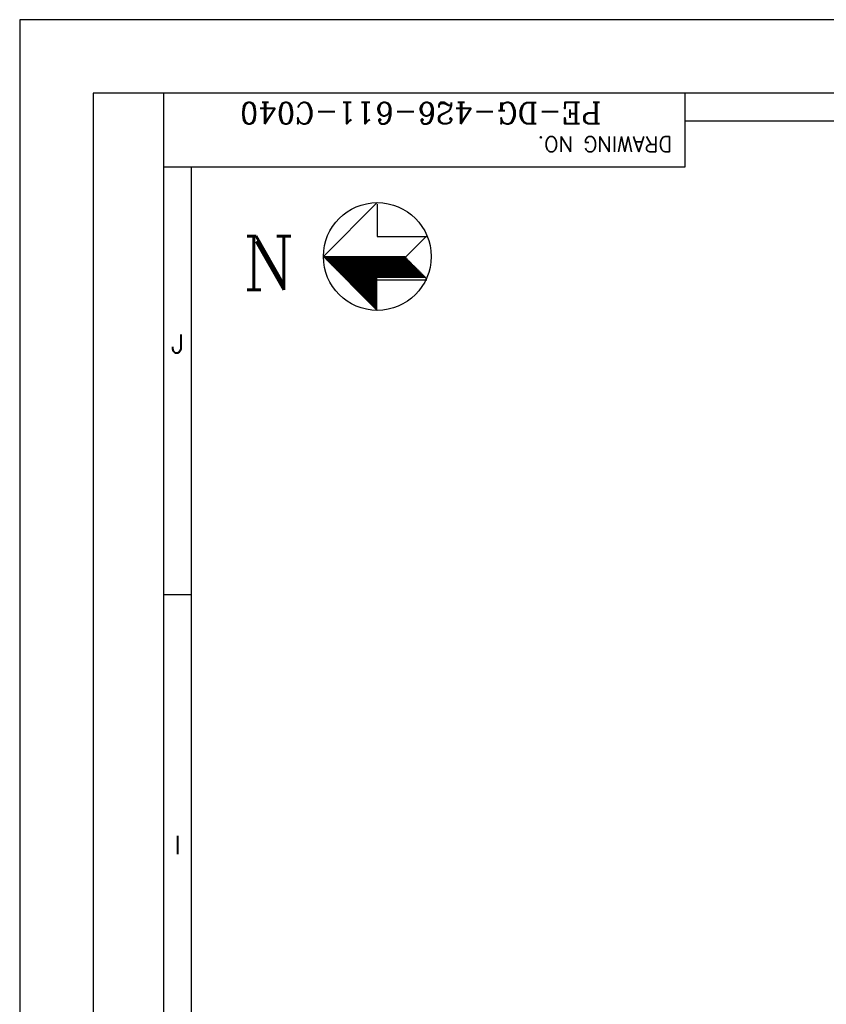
# Model space of a CAD drawing. Header units: inches. Extents: x 156890 to 366890, y 36423 to 221804.
# Tile 26 of 163: x 156890 to 180121, y 156608 to 184960. Entities that reach past the tile are written whole.
import ezdxf
from ezdxf.enums import TextEntityAlignment as Align

# ---------------------------------------------------------------- set-up
doc = ezdxf.new("R2010")
doc.units = ezdxf.units.IN
doc.header["$LTSCALE"] = 1800
doc.header["$MEASUREMENT"] = 0
doc.layers.add('Format A1', color=7, linetype='Continuous')
doc.layers.add('TEXT', color=3, linetype='Continuous')
doc.styles.add('COMPLEX', font='complex')
doc.styles.add('ROMANC', font='ROMANC.SHX')
doc.styles.add('ROMANS', font='romans.shx')

# ---------------------------------------------------------------- blocks, each defined once
blk = doc.blocks.new('A$C43EE5CDB')
for p, q in [((2350, 1200), (2350, 82900)), ((10850, 81700), (10850, 82900)), ((10850, 82451), (117250, 82451)), ((2350, 81700), (10850, 81700)), ((2800, 1200), (2800, 81700)), ((2350, 74730), (2800, 74730))]:
    blk.add_line(p, q)
for points in [[(0, 0), (118900, 0), (118900, 84100), (0, 84100)], [(1200, 1200), (117700, 1200), (117700, 82900), (1200, 82900)]]:
    blk.add_lwpolyline(points, close=True)
at = {"style": 'ROMANS'}
blk.add_text('DRAWING NO.', height=250, rotation=180, dxfattribs=at).set_placement((10641, 82194))
at = {"color": 2, "style": 'ROMANS'}
for s, p in [('J', (2574, 78815)), ('I', (2574, 70645))]:
    blk.add_text(s, height=300, dxfattribs=at).set_placement(p, align=Align.MIDDLE)
blk = doc.blocks.new('*X685')
at = {"color": 0}
for p, q in [((26245, 30100), (28140, 30100)), ((26270, 30075), (28165, 30075)), ((26295, 30050), (28190, 30050)), ((26320, 30025), (28215, 30025)), ((26345, 30000), (28240, 30000)), ((26370, 29975), (28265, 29975)), ((26395, 29950), (28290, 29950)), ((26420, 29925), (28315, 29925)), ((26445, 29900), (28340, 29900)), ((26470, 29875), (28365, 29875)), ((26495, 29850), (28390, 29850)), ((26520, 29825), (28415, 29825)), ((26545, 29800), (28440, 29800)), ((26570, 29775), (28465, 29775)), ((26595, 29750), (28490, 29750)), ((26620, 29725), (28515, 29725)), ((26645, 29700), (28540, 29700)), ((26670, 29675), (28565, 29675)), ((26695, 29650), (28590, 29650)), ((26720, 29625), (28615, 29625)), ((26745, 29600), (27488, 29600)), ((26770, 29575), (27488, 29575)), ((26795, 29550), (27488, 29550)), ((26820, 29525), (27488, 29525)), ((26845, 29500), (27488, 29500)), ((26870, 29475), (27488, 29475)), ((26895, 29450), (27488, 29450)), ((26920, 29425), (27488, 29425)), ((26945, 29400), (27488, 29400)), ((26970, 29375), (27488, 29375)), ((26995, 29350), (27488, 29350)), ((27020, 29325), (27488, 29325)), ((27045, 29300), (27488, 29300)), ((27070, 29275), (27488, 29275)), ((27095, 29250), (27488, 29250)), ((27120, 29225), (27488, 29225)), ((27145, 29200), (27488, 29200)), ((27170, 29175), (27488, 29175)), ((27195, 29150), (27488, 29150)), ((27220, 29125), (27488, 29125)), ((27245, 29100), (27488, 29100)), ((27270, 29075), (27488, 29075)), ((27295, 29050), (27488, 29050)), ((27320, 29025), (27488, 29025)), ((27345, 29000), (27488, 29000)), ((27370, 28975), (27488, 28975)), ((27395, 28950), (27488, 28950)), ((27420, 28925), (27488, 28925)), ((27445, 28900), (27488, 28900)), ((27470, 28875), (27488, 28875))]:
    blk.add_line(p, q, dxfattribs=at)

msp = doc.modelspace()

# ---------------------------------------------------------------- linework, layer by layer
at = {"layer": 'TEXT'}
for p, q in [((165637.1, 178140.7), (167189.5, 179693)), ((167189.5, 179643.5), (167189.5, 178712.1)), ((167189.5, 178712.1), (168612.2, 178712.1)), ((167499.9, 178715), (168612.2, 178715)), ((167991.3, 178111.8), (168612.2, 178732.8)), ((165637.1, 178140.7), (167189.5, 176588.4)), ((165637.1, 178140.7), (167991.3, 178140.7)), ((167991.3, 178111.8), (168612.2, 177490.9)), ((167189.5, 177470.3), (168612.2, 177470.3)), ((167499.9, 177473.1), (168612.2, 177473.1))]:
    msp.add_line(p, q, dxfattribs=at)
at = {"layer": 'TEXT', "color": 9}
msp.add_circle((167189.5, 178140.7), 1552.3, dxfattribs=at)

# ---------------------------------------------------------------- block references
at = {"layer": 'Format A1', "xscale": 1.766190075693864, "yscale": 1.766190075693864, "zscale": 1.766190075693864}
msp.add_blockref('A$C43EE5CDB', (156889.8, 36422.9), dxfattribs=at)
at = {"layer": 'TEXT', "xscale": 1.241852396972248, "yscale": 1.241852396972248, "zscale": 1.241852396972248}
msp.add_blockref('*X685', (133053.6, 140752.5), dxfattribs=at)

# ---------------------------------------------------------------- texts
at = {"color": 4, "style": 'COMPLEX'}
msp.add_text('PE-DG-426-611-C040', height=618.167, rotation=180, dxfattribs=at).set_placement((168440.3, 182575), align=Align.CENTER)
at = {"layer": 'TEXT', "color": 1, "style": 'ROMANC'}
msp.add_text('N', height=1545.4, dxfattribs=at).set_placement((163306.2, 177176.8))

doc.saveas('drawing.dxf')
